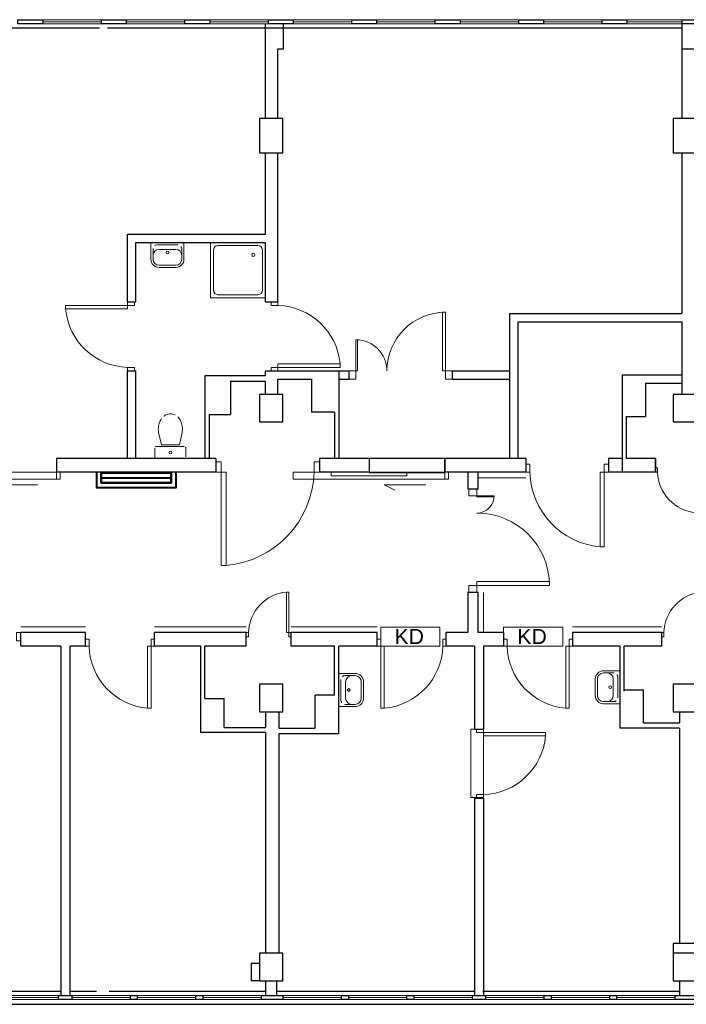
# Model space of a CAD drawing. Header units: millimetres. Extents: x 6612729504 to 6612744462, y 5733542327 to 5733549367.
# Tile 58 of 109: x 6612736818 to 6612737785, y 5733546291 to 5733547718. Entities that reach past the tile are written whole.
import ezdxf

# ---------------------------------------------------------------- set-up
doc = ezdxf.new("R2010")
doc.units = ezdxf.units.MM
doc.header["$MEASUREMENT"] = 0
for name, color, linetype in [('!!!!_CIENKIE czerwone LINIE', 7, 'Continuous'), ('!!!!_SCIANY GRUBE', 7, 'Continuous'), ('___OPISY', 7, 'Continuous'), ('A-ARM', 7, 'Continuous'), ('dwa_barierki', 7, 'Continuous'), ('dwa_DRZWI', 7, 'Continuous'), ('dwa_funkcja_komunikacja', 7, 'Continuous'), ('dwa_funkcja_personel', 7, 'Continuous'), ('INST_CO', 7, 'Continuous'), ('STOLARKAOKIENNA', 7, 'Continuous'), ('WIDOK', 7, 'Continuous'), ('WYPOSAZ', 7, 'Continuous')]:
    doc.layers.add(name, color=color, linetype=linetype)
doc.styles.add('GENERATED_STYLE_1', font='arial.ttf')

msp = doc.modelspace()

# ---------------------------------------------------------------- linework, layer by layer
at = {"layer": '!!!!_CIENKIE czerwone LINIE', "color": 252, "lineweight": 20}
for points in [[(6612737427.147635, 5733546837.469925), (6612737341.516487, 5733546837.469925), (6612737341.516487, 5733546809.886231), (6612737427.147635, 5733546809.886231)], [(6612737605.287488, 5733546837.470094), (6612737519.656341, 5733546837.470094), (6612737519.656341, 5733546809.886402), (6612737605.287488, 5733546809.886402)]]:
    msp.add_lwpolyline(points, close=True, dxfattribs=at)
for points in [[(6612737341.516487, 5733546809.844516), (6612737427.147635, 5733546809.844516)], [(6612737519.656341, 5733546809.844685), (6612737605.287488, 5733546809.844685)]]:
    msp.add_lwpolyline(points, dxfattribs=at)
at = {"layer": '!!!!_SCIANY GRUBE', "color": 252, "lineweight": 30}
for p, q in [((6612737174.516486, 5733547574.844686), (6612737174.516486, 5733547711.844687)), ((6612737174.516486, 5733547574.844686), (6612737174.516486, 5733547711.844687)), ((6612737200.516487, 5733547675.844687), (6612737200.516487, 5733547711.844687)), ((6612737200.516487, 5733547675.844687), (6612737200.516487, 5733547711.844687)), ((6612737778.516487, 5733547675.844687), (6612737778.516487, 5733547711.844687)), ((6612737778.516487, 5733547675.844687), (6612737778.516487, 5733547711.844687)), ((6612737192.516487, 5733547574.844686), (6612737192.516487, 5733547675.844687)), ((6612737192.516487, 5733547675.844687), (6612737200.516487, 5733547675.844687)), ((6612737192.516487, 5733547574.844686), (6612737192.516487, 5733547675.844687)), ((6612737192.516487, 5733547675.844687), (6612737200.516487, 5733547675.844687)), ((6612737778.516487, 5733547675.844687), (6612737800.516487, 5733547675.844687)), ((6612737778.516487, 5733547675.844687), (6612737800.516487, 5733547675.844687)), ((6612737174.516486, 5733547406.844686), (6612737174.516486, 5733547524.844686)), ((6612737174.516486, 5733547406.844686), (6612737174.516486, 5733547524.844686)), ((6612737192.516487, 5733547308.844686), (6612737192.516487, 5733547524.844686)), ((6612737192.516487, 5733547308.844686), (6612737192.516487, 5733547524.844686)), ((6612737174.516486, 5733547308.844686), (6612737174.516486, 5733547394.844687)), ((6612737174.516486, 5733547308.844686), (6612737174.516486, 5733547394.844687)), ((6612737174.516486, 5733547201.844686), (6612737086.516487, 5733547201.844686)), ((6612737086.516487, 5733547201.844686), (6612737086.516487, 5733547081.844686)), ((6612737174.516486, 5733547201.844686), (6612737086.516487, 5733547201.844686)), ((6612737086.516487, 5733547201.844686), (6612737086.516487, 5733547081.844686)), ((6612737174.516486, 5733547201.844686), (6612737174.516486, 5733547208.844686)), ((6612737174.516486, 5733547201.844686), (6612737174.516486, 5733547208.844686)), ((6612737192.516487, 5733547174.844686), (6612737192.516487, 5733547196.844686)), ((6612737192.516487, 5733547196.844686), (6612737241.277408, 5733547196.844686)), ((6612737192.516487, 5733547174.844686), (6612737192.516487, 5733547196.844686)), ((6612737192.516487, 5733547196.844686), (6612737241.277408, 5733547196.844686)), ((6612737241.277408, 5733547196.844686), (6612737241.277408, 5733547148.844686)), ((6612737241.277408, 5733547196.844686), (6612737241.277408, 5733547148.844686)), ((6612737280.516486, 5733547208.844686), (6612737280.516486, 5733547081.844686)), ((6612737280.516486, 5733547208.844686), (6612737280.516486, 5733547081.844686)), ((6612737691.516487, 5733547202.844686), (6612737691.516487, 5733547061.844686)), ((6612737777.565066, 5733547202.844686), (6612737691.516487, 5733547202.844686)), ((6612737691.516487, 5733547202.844686), (6612737691.516487, 5733547061.844686)), ((6612737123.516486, 5733547193.844687), (6612737123.516486, 5733547145.844686)), ((6612737123.516486, 5733547193.844687), (6612737174.516486, 5733547193.844687)), ((6612737123.516486, 5733547193.844687), (6612737123.516486, 5733547145.844686)), ((6612737123.516486, 5733547193.844687), (6612737174.516486, 5733547193.844687)), ((6612737174.516486, 5733547174.844686), (6612737174.516486, 5733547193.844687)), ((6612737174.516486, 5733547174.844686), (6612737174.516486, 5733547193.844687)), ((6612737725.516487, 5733547190.844686), (6612737725.516487, 5733547142.844687)), ((6612737725.516487, 5733547190.844686), (6612737777.565066, 5733547190.844686)), ((6612737725.516487, 5733547190.844686), (6612737725.516487, 5733547142.844687)), ((6612737725.516487, 5733547190.844686), (6612737777.565066, 5733547190.844686)), ((6612737092.516487, 5733547145.844686), (6612737092.516487, 5733547081.844686)), ((6612737092.516487, 5733547145.844686), (6612737123.516486, 5733547145.844686)), ((6612737092.516487, 5733547145.844686), (6612737092.516487, 5733547081.844686)), ((6612737092.516487, 5733547145.844686), (6612737092.516487, 5733547081.844686)), ((6612737092.516487, 5733547145.844686), (6612737123.516486, 5733547145.844686)), ((6612737092.516487, 5733547145.844686), (6612737092.516487, 5733547081.844686)), ((6612737274.277408, 5733547148.844686), (6612737241.277408, 5733547148.844686)), ((6612737274.277408, 5733547148.844686), (6612737241.277408, 5733547148.844686)), ((6612737274.277408, 5733547148.844686), (6612737274.277408, 5733547081.844686)), ((6612737274.277408, 5733547148.844686), (6612737274.277408, 5733547081.844686)), ((6612737697.516487, 5733547142.844687), (6612737697.516487, 5733547081.844686)), ((6612737697.516487, 5733547142.844687), (6612737725.516487, 5733547142.844687)), ((6612737697.516487, 5733547142.844687), (6612737697.516487, 5733547081.844686)), ((6612737697.516487, 5733547142.844687), (6612737725.516487, 5733547142.844687)), ((6612737739.656341, 5733547081.844686), (6612737697.516487, 5733547081.844686)), ((6612737739.656341, 5733547081.844686), (6612737697.516487, 5733547081.844686)), ((6612737739.656341, 5733547061.844686), (6612737739.656341, 5733547081.844686)), ((6612737739.656341, 5733547061.844686), (6612737739.656341, 5733547081.844686)), ((6612737739.656341, 5733547061.844686), (6612737691.516487, 5733547061.844686)), ((6612737739.656341, 5733547061.844686), (6612737691.516487, 5733547061.844686)), ((6612736877.516486, 5733546809.844685), (6612736877.516486, 5733546303.844685)), ((6612736877.516486, 5733546809.844685), (6612736877.516486, 5733546303.844685)), ((6612736890.516486, 5733546809.844685), (6612736890.516486, 5733546303.844685)), ((6612736890.516486, 5733546809.844685), (6612736890.516486, 5733546303.844685)), ((6612737080.516487, 5733546684.844685), (6612737080.516487, 5733546809.844685)), ((6612737080.516487, 5733546684.844685), (6612737080.516487, 5733546809.844685)), ((6612737086.516487, 5733546733.844685), (6612737086.516487, 5733546809.844685)), ((6612737086.516487, 5733546733.844685), (6612737086.516487, 5733546809.844685)), ((6612737274.277408, 5733546738.844686), (6612737274.277408, 5733546809.844685)), ((6612737274.277408, 5733546738.844686), (6612737274.277408, 5733546809.844685)), ((6612737280.516486, 5733546682.844685), (6612737280.516486, 5733546809.844685)), ((6612737280.516486, 5733546682.844685), (6612737280.516486, 5733546809.844685)), ((6612737477.516487, 5733546809.844685), (6612737477.516487, 5733546689.844685)), ((6612737477.516487, 5733546809.844685), (6612737477.516487, 5733546689.844685)), ((6612737490.516487, 5733546809.844685), (6612737490.516487, 5733546689.844685)), ((6612737490.516487, 5733546809.844685), (6612737490.516487, 5733546689.844685)), ((6612737688.516487, 5733546690.844685), (6612737688.516487, 5733546809.844685)), ((6612737688.516487, 5733546690.844685), (6612737688.516487, 5733546809.844685)), ((6612737694.516488, 5733546744.844686), (6612737694.516488, 5733546809.844685)), ((6612737694.516488, 5733546744.844686), (6612737694.516488, 5733546809.844685)), ((6612737694.516488, 5733546746.844685), (6612737722.516487, 5733546746.844685)), ((6612737694.516488, 5733546746.844685), (6612737722.516487, 5733546746.844685)), ((6612737722.516487, 5733546698.844686), (6612737722.516487, 5733546746.844685)), ((6612737722.516487, 5733546698.844686), (6612737722.516487, 5733546746.844685)), ((6612737086.516487, 5733546733.844685), (6612737114.516487, 5733546733.844685)), ((6612737086.516487, 5733546733.844685), (6612737114.516487, 5733546733.844685)), ((6612737114.516487, 5733546691.844685), (6612737114.516487, 5733546733.844685)), ((6612737114.516487, 5733546691.844685), (6612737114.516487, 5733546733.844685)), ((6612737246.277408, 5733546690.844685), (6612737246.277408, 5733546738.844686)), ((6612737274.277408, 5733546738.844686), (6612737246.277408, 5733546738.844686)), ((6612737246.277408, 5733546690.844685), (6612737246.277408, 5733546738.844686)), ((6612737274.277408, 5733546738.844686), (6612737246.277408, 5733546738.844686)), ((6612737174.516486, 5733546714.844685), (6612737174.516486, 5733546691.844685)), ((6612737174.516486, 5733546714.844685), (6612737174.516486, 5733546691.844685)), ((6612737193.516487, 5733546714.844685), (6612737193.516487, 5733546690.844685)), ((6612737193.516487, 5733546714.844685), (6612737193.516487, 5733546690.844685)), ((6612737774.516488, 5733546714.844685), (6612737774.516488, 5733546698.844686)), ((6612737774.516488, 5733546714.844685), (6612737774.516488, 5733546698.844686)), ((6612737722.516487, 5733546698.844686), (6612737774.516488, 5733546698.844686)), ((6612737722.516487, 5733546698.844686), (6612737774.516488, 5733546698.844686)), ((6612737174.516486, 5733546684.844685), (6612737080.516487, 5733546684.844685)), ((6612737174.516486, 5733546684.844685), (6612737080.516487, 5733546684.844685)), ((6612737114.516487, 5733546691.844685), (6612737174.516486, 5733546691.844685)), ((6612737114.516487, 5733546691.844685), (6612737174.516486, 5733546691.844685)), ((6612737174.516486, 5733546684.844685), (6612737174.516486, 5733546364.844685)), ((6612737174.516486, 5733546684.844685), (6612737174.516486, 5733546364.844685)), ((6612737193.516487, 5733546690.844685), (6612737246.277408, 5733546690.844685)), ((6612737193.516487, 5733546690.844685), (6612737246.277408, 5733546690.844685)), ((6612737774.516488, 5733546690.844685), (6612737688.516487, 5733546690.844685)), ((6612737774.516488, 5733546690.844685), (6612737688.516487, 5733546690.844685)), ((6612737774.516488, 5733546690.844685), (6612737774.516488, 5733546378.844685)), ((6612737774.516488, 5733546690.844685), (6612737774.516488, 5733546378.844685)), ((6612737193.516487, 5733546682.844685), (6612737193.516487, 5733546364.844685)), ((6612737280.516486, 5733546682.844685), (6612737193.516487, 5733546682.844685)), ((6612737193.516487, 5733546682.844685), (6612737193.516487, 5733546364.844685)), ((6612737280.516486, 5733546682.844685), (6612737193.516487, 5733546682.844685)), ((6612737477.516487, 5733546589.844685), (6612737477.516487, 5733546303.844685)), ((6612737477.516487, 5733546589.844685), (6612737477.516487, 5733546303.844685)), ((6612737490.516487, 5733546589.844685), (6612737490.516487, 5733546303.844685)), ((6612737490.516487, 5733546589.844685), (6612737490.516487, 5733546303.844685)), ((6612737153.516487, 5733546349.844685), (6612737153.516487, 5733546324.844684)), ((6612737165.516487, 5733546349.844685), (6612737153.516487, 5733546349.844685)), ((6612737153.516487, 5733546349.844685), (6612737153.516487, 5733546324.844684)), ((6612737165.516487, 5733546349.844685), (6612737153.516487, 5733546349.844685)), ((6612737165.516487, 5733546324.844684), (6612737153.516487, 5733546324.844684)), ((6612737165.516487, 5733546324.844684), (6612737153.516487, 5733546324.844684)), ((6612737174.516486, 5733546324.844684), (6612737174.516486, 5733546303.844685)), ((6612737174.516486, 5733546324.844684), (6612737174.516486, 5733546303.844685)), ((6612737190.516486, 5733546324.844684), (6612737190.516486, 5733546303.844685)), ((6612737190.516486, 5733546324.844684), (6612737190.516486, 5733546303.844685)), ((6612737774.516488, 5733546324.844684), (6612737774.516488, 5733546303.844685)), ((6612737774.516488, 5733546324.844684), (6612737774.516488, 5733546303.844685)), ((6612731730.516479, 5733546290.844684), (6612738132.516488, 5733546290.844684)), ((6612731742.131554, 5733546290.844684), (6612738132.516488, 5733546290.844684))]:
    msp.add_line(p, q, dxfattribs=at)
for points in [[(6612736851.516486, 5733547711.844687), (6612736815.516486, 5733547711.844687), (6612736815.516486, 5733547717.844687), (6612736851.516486, 5733547717.844687)], [(6612736851.516486, 5733547711.844687), (6612736815.516486, 5733547711.844687), (6612736815.516486, 5733547717.844687), (6612736851.516486, 5733547717.844687)], [(6612736972.516486, 5733547711.844687), (6612736936.516486, 5733547711.844687), (6612736936.516486, 5733547717.844687), (6612736972.516486, 5733547717.844687)], [(6612736972.516486, 5733547711.844687), (6612736936.516486, 5733547711.844687), (6612736936.516486, 5733547717.844687), (6612736972.516486, 5733547717.844687)], [(6612737093.516486, 5733547711.844687), (6612737057.516487, 5733547711.844687), (6612737057.516487, 5733547717.844687), (6612737093.516486, 5733547717.844687)], [(6612737093.516486, 5733547711.844687), (6612737057.516487, 5733547711.844687), (6612737057.516487, 5733547717.844687), (6612737093.516486, 5733547717.844687)], [(6612737214.516486, 5733547711.844687), (6612737178.516486, 5733547711.844687), (6612737178.516486, 5733547717.844687), (6612737214.516486, 5733547717.844687)], [(6612737214.516486, 5733547711.844687), (6612737178.516486, 5733547711.844687), (6612737178.516486, 5733547717.844687), (6612737214.516486, 5733547717.844687)], [(6612737335.516487, 5733547711.844687), (6612737299.516487, 5733547711.844687), (6612737299.516487, 5733547717.844687), (6612737335.516487, 5733547717.844687)], [(6612737335.516487, 5733547711.844687), (6612737299.516487, 5733547711.844687), (6612737299.516487, 5733547717.844687), (6612737335.516487, 5733547717.844687)], [(6612737456.516486, 5733547711.844687), (6612737420.516487, 5733547711.844687), (6612737420.516487, 5733547717.844687), (6612737456.516486, 5733547717.844687)], [(6612737456.516486, 5733547711.844687), (6612737420.516487, 5733547711.844687), (6612737420.516487, 5733547717.844687), (6612737456.516486, 5733547717.844687)], [(6612737577.516487, 5733547711.844687), (6612737541.516487, 5733547711.844687), (6612737541.516487, 5733547717.844687), (6612737577.516487, 5733547717.844687)], [(6612737577.516487, 5733547711.844687), (6612737541.516487, 5733547711.844687), (6612737541.516487, 5733547717.844687), (6612737577.516487, 5733547717.844687)], [(6612737698.516487, 5733547711.844687), (6612737662.516487, 5733547711.844687), (6612737662.516487, 5733547717.844687), (6612737698.516487, 5733547717.844687)], [(6612737698.516487, 5733547711.844687), (6612737662.516487, 5733547711.844687), (6612737662.516487, 5733547717.844687), (6612737698.516487, 5733547717.844687)], [(6612737819.516488, 5733547711.844687), (6612737778.516487, 5733547711.844687), (6612737778.516487, 5733547717.844687), (6612737819.516488, 5733547717.844687)], [(6612737819.516488, 5733547711.844687), (6612737778.516487, 5733547711.844687), (6612737778.516487, 5733547717.844687), (6612737819.516488, 5733547717.844687)], [(6612737165.516487, 5733547524.844686), (6612737199.516487, 5733547524.844686), (6612737199.516487, 5733547574.844686), (6612737165.516487, 5733547574.844686)], [(6612737165.516487, 5733547524.844686), (6612737199.516487, 5733547524.844686), (6612737199.516487, 5733547574.844686), (6612737165.516487, 5733547574.844686)], [(6612737765.516487, 5733547524.844686), (6612737799.516487, 5733547524.844686), (6612737799.516487, 5733547574.844686), (6612737765.516487, 5733547574.844686)], [(6612737765.516487, 5733547524.844686), (6612737799.516487, 5733547524.844686), (6612737799.516487, 5733547574.844686), (6612737765.516487, 5733547574.844686)], [(6612737165.516487, 5733547134.844686), (6612737199.516487, 5733547134.844686), (6612737199.516487, 5733547174.844686), (6612737165.516487, 5733547174.844686)], [(6612737165.516487, 5733547134.844686), (6612737199.516487, 5733547134.844686), (6612737199.516487, 5733547174.844686), (6612737165.516487, 5733547174.844686)], [(6612737765.516487, 5733547134.844686), (6612737799.516487, 5733547134.844686), (6612737799.516487, 5733547174.844686), (6612737765.516487, 5733547174.844686)], [(6612737765.516487, 5733547134.844686), (6612737799.516487, 5733547134.844686), (6612737799.516487, 5733547174.844686), (6612737765.516487, 5733547174.844686)], [(6612737165.516487, 5733546714.844685), (6612737199.516487, 5733546714.844685), (6612737199.516487, 5733546754.844686), (6612737165.516487, 5733546754.844686)], [(6612737165.516487, 5733546714.844685), (6612737199.516487, 5733546714.844685), (6612737199.516487, 5733546754.844686), (6612737165.516487, 5733546754.844686)], [(6612737765.516487, 5733546714.844685), (6612737799.516487, 5733546714.844685), (6612737799.516487, 5733546754.844686), (6612737765.516487, 5733546754.844686)], [(6612737765.516487, 5733546714.844685), (6612737799.516487, 5733546714.844685), (6612737799.516487, 5733546754.844686), (6612737765.516487, 5733546754.844686)], [(6612737765.516487, 5733546324.844684), (6612737799.516487, 5733546324.844684), (6612737799.516487, 5733546378.844685), (6612737765.516487, 5733546378.844685)], [(6612737765.516487, 5733546324.844684), (6612737799.516487, 5733546324.844684), (6612737799.516487, 5733546378.844685), (6612737765.516487, 5733546378.844685)], [(6612737165.516487, 5733546324.844684), (6612737199.516487, 5733546324.844684), (6612737199.516487, 5733546364.844685), (6612737165.516487, 5733546364.844685)], [(6612737165.516487, 5733546324.844684), (6612737199.516487, 5733546324.844684), (6612737199.516487, 5733546364.844685), (6612737165.516487, 5733546364.844685)], [(6612737765.516487, 5733546324.844684), (6612737799.516487, 5733546324.844684), (6612737799.516487, 5733546364.844685), (6612737765.516487, 5733546364.844685)], [(6612737765.516487, 5733546324.844684), (6612737799.516487, 5733546324.844684), (6612737799.516487, 5733546364.844685), (6612737765.516487, 5733546364.844685)], [(6612736874.516486, 5733546303.844685), (6612736893.516486, 5733546303.844685), (6612736893.516486, 5733546297.844685), (6612736874.516486, 5733546297.844685)], [(6612736874.516486, 5733546303.844685), (6612736893.516486, 5733546303.844685), (6612736893.516486, 5733546297.844685), (6612736874.516486, 5733546297.844685)], [(6612736978.516487, 5733546303.844685), (6612736988.516486, 5733546303.844685), (6612736988.516486, 5733546297.844685), (6612736978.516487, 5733546297.844685)], [(6612736978.516487, 5733546303.844685), (6612736988.516486, 5733546303.844685), (6612736988.516486, 5733546297.844685), (6612736978.516487, 5733546297.844685)], [(6612737073.516486, 5733546303.844685), (6612737083.516486, 5733546303.844685), (6612737083.516486, 5733546297.844685), (6612737073.516486, 5733546297.844685)], [(6612737073.516486, 5733546303.844685), (6612737083.516486, 5733546303.844685), (6612737083.516486, 5733546297.844685), (6612737073.516486, 5733546297.844685)], [(6612737168.516486, 5733546303.844685), (6612737199.516487, 5733546303.844685), (6612737199.516487, 5733546297.844685), (6612737168.516486, 5733546297.844685)], [(6612737168.516486, 5733546303.844685), (6612737199.516487, 5733546303.844685), (6612737199.516487, 5733546297.844685), (6612737168.516486, 5733546297.844685)], [(6612737284.516487, 5733546303.844685), (6612737294.516487, 5733546303.844685), (6612737294.516487, 5733546297.844685), (6612737284.516487, 5733546297.844685)], [(6612737284.516487, 5733546303.844685), (6612737294.516487, 5733546303.844685), (6612737294.516487, 5733546297.844685), (6612737284.516487, 5733546297.844685)], [(6612737379.516487, 5733546303.844685), (6612737389.516486, 5733546303.844685), (6612737389.516486, 5733546297.844685), (6612737379.516487, 5733546297.844685)], [(6612737379.516487, 5733546303.844685), (6612737389.516486, 5733546303.844685), (6612737389.516486, 5733546297.844685), (6612737379.516487, 5733546297.844685)], [(6612737474.516487, 5733546303.844685), (6612737493.516487, 5733546303.844685), (6612737493.516487, 5733546297.844685), (6612737474.516487, 5733546297.844685)], [(6612737474.516487, 5733546303.844685), (6612737493.516487, 5733546303.844685), (6612737493.516487, 5733546297.844685), (6612737474.516487, 5733546297.844685)], [(6612737578.516487, 5733546303.844685), (6612737588.516487, 5733546303.844685), (6612737588.516487, 5733546297.844685), (6612737578.516487, 5733546297.844685)], [(6612737578.516487, 5733546303.844685), (6612737588.516487, 5733546303.844685), (6612737588.516487, 5733546297.844685), (6612737578.516487, 5733546297.844685)], [(6612737673.516487, 5733546303.844685), (6612737683.516488, 5733546303.844685), (6612737683.516488, 5733546297.844685), (6612737673.516487, 5733546297.844685)], [(6612737673.516487, 5733546303.844685), (6612737683.516488, 5733546303.844685), (6612737683.516488, 5733546297.844685), (6612737673.516487, 5733546297.844685)], [(6612737768.516488, 5733546303.844685), (6612737804.516487, 5733546303.844685), (6612737804.516487, 5733546297.844685), (6612737768.516488, 5733546297.844685)], [(6612737768.516488, 5733546303.844685), (6612737804.516487, 5733546303.844685), (6612737804.516487, 5733546297.844685), (6612737768.516488, 5733546297.844685)]]:
    msp.add_lwpolyline(points, close=True, dxfattribs=at)
for points in [[(6612737778.516487, 5733547574.844686), (6612737778.516487, 5733547675.844687)], [(6612737778.516487, 5733547291.844687), (6612737778.516487, 5733547524.844686)], [(6612736974.516486, 5733547308.844686), (6612736974.516486, 5733547406.844686), (6612737174.516486, 5733547406.844686)], [(6612736986.516486, 5733547308.844686), (6612736986.516486, 5733547394.844686), (6612737174.516486, 5733547394.844686)], [(6612736974.516486, 5733547308.844686), (6612736986.516486, 5733547308.844686)], [(6612737174.516486, 5733547308.844686), (6612737192.516487, 5733547308.844686)], [(6612737528.516487, 5733547081.844686), (6612737528.516487, 5733547291.844686), (6612737777.565066, 5733547291.844686)], [(6612737540.516487, 5733547081.844686), (6612737540.516487, 5733547279.844686), (6612737778.516487, 5733547279.844686)], [(6612737778.516487, 5733547174.844686), (6612737778.516487, 5733547279.844686)], [(6612736974.516486, 5733547081.844686), (6612736974.516486, 5733547208.844686)], [(6612736974.516486, 5733547208.844686), (6612736986.516486, 5733547208.844686)], [(6612736986.516486, 5733547081.844686), (6612736986.516486, 5733547208.844686)], [(6612737174.516486, 5733547208.844686), (6612737192.516487, 5733547208.844686)], [(6612737192.516487, 5733547208.844686), (6612737280.516486, 5733547208.844686)], [(6612737280.516486, 5733547208.844686), (6612737295.516487, 5733547208.844686)], [(6612737280.516486, 5733547196.844686), (6612737295.516487, 5733547196.844686)], [(6612737295.516487, 5733547196.844686), (6612737295.516487, 5733547208.844686)], [(6612737445.516486, 5733547208.844686), (6612737528.516487, 5733547208.844686)], [(6612737445.516486, 5733547196.844686), (6612737445.516486, 5733547208.844686)], [(6612737445.516486, 5733547196.844686), (6612737528.516487, 5733547196.844686)], [(6612737102.516487, 5733547081.844686), (6612736871.516485, 5733547081.844686)], [(6612736871.516485, 5733547081.844686), (6612736871.516485, 5733547061.844686)], [(6612737102.516487, 5733547081.844686), (6612737102.516487, 5733547061.844686)], [(6612737324.516487, 5733547081.844686), (6612737252.516486, 5733547081.844686)], [(6612737252.516486, 5733547081.844686), (6612737252.516486, 5733547061.844686)], [(6612737324.516487, 5733547081.844686), (6612737324.516487, 5733547061.844686)], [(6612737551.656341, 5733547081.844686), (6612737434.516486, 5733547081.844686)], [(6612737434.516486, 5733547081.844686), (6612737434.516486, 5733547061.844686)], [(6612737551.656341, 5733547081.844686), (6612737551.656341, 5733547061.844686)], [(6612737691.516487, 5733547081.844686), (6612737671.656341, 5733547081.844686)], [(6612737671.656341, 5733547081.844686), (6612737671.656341, 5733547061.844686)], [(6612737739.656341, 5733547081.844686), (6612737739.656341, 5733547061.844686)], [(6612737102.516487, 5733547061.844686), (6612736871.516485, 5733547061.844686)], [(6612737324.516487, 5733547061.844686), (6612737252.516486, 5733547061.844686)], [(6612737551.656341, 5733547061.844686), (6612737434.516486, 5733547061.844686)], [(6612737467.516487, 5733547061.844686), (6612737467.516487, 5733547037.844686), (6612737482.516487, 5733547037.844686), (6612737482.516487, 5733547061.844686)], [(6612737691.516487, 5733547061.844686), (6612737671.656341, 5733547061.844686)], [(6612737482.516487, 5733546829.844686), (6612737482.516487, 5733546887.844685), (6612737467.516487, 5733546887.844685), (6612737467.516487, 5733546829.844686)], [(6612736913.516486, 5733546829.844686), (6612736819.516486, 5733546829.844686)], [(6612736819.516486, 5733546809.844685), (6612736819.516486, 5733546829.844686)], [(6612736913.516486, 5733546809.844685), (6612736913.516486, 5733546829.844686)], [(6612737146.516486, 5733546829.844686), (6612737013.516486, 5733546829.844686)], [(6612737013.516486, 5733546809.844685), (6612737013.516486, 5733546829.844686)], [(6612737146.516486, 5733546809.844685), (6612737146.516486, 5733546829.844686)], [(6612737336.516487, 5733546829.844686), (6612737211.516487, 5733546829.844686)], [(6612737211.516487, 5733546809.844685), (6612737211.516487, 5733546829.844686)], [(6612737336.516487, 5733546809.844685), (6612737336.516487, 5733546829.844686)], [(6612737436.516487, 5733546809.844685), (6612737436.516487, 5733546829.844686)], [(6612737467.516487, 5733546829.844686), (6612737436.516487, 5733546829.844686)], [(6612737519.656341, 5733546829.844686), (6612737482.516487, 5733546829.844686)], [(6612737519.656341, 5733546829.844686), (6612737519.656341, 5733546809.844685)], [(6612737748.656341, 5733546829.844686), (6612737619.656341, 5733546829.844686)], [(6612737619.656341, 5733546829.844686), (6612737619.656341, 5733546809.844685)], [(6612737748.656341, 5733546829.844686), (6612737748.656341, 5733546809.844685)], [(6612736877.516486, 5733546809.844685), (6612736819.516486, 5733546809.844685)], [(6612736913.516486, 5733546809.844685), (6612736890.516485, 5733546809.844685)], [(6612737080.516487, 5733546809.844685), (6612737013.516486, 5733546809.844685)], [(6612737146.516486, 5733546809.844685), (6612737086.516486, 5733546809.844685)], [(6612737274.277408, 5733546809.844685), (6612737211.516487, 5733546809.844685)], [(6612737336.516487, 5733546809.844685), (6612737280.516486, 5733546809.844685)], [(6612737477.516487, 5733546809.844685), (6612737436.516487, 5733546809.844685)], [(6612737519.656341, 5733546809.844685), (6612737490.516487, 5733546809.844685)], [(6612737688.516487, 5733546809.844685), (6612737619.656341, 5733546809.844685)], [(6612737748.656341, 5733546809.844685), (6612737694.516487, 5733546809.844685)], [(6612737477.516487, 5733546689.844685), (6612737490.516487, 5733546689.844685)], [(6612737477.516487, 5733546589.844685), (6612737490.516487, 5733546589.844685)]]:
    msp.add_lwpolyline(points, dxfattribs=at)
msp.add_point((6612737192.516487, 5733547208.844686), dxfattribs=at)
msp.add_point((6612737192.516487, 5733547208.844686), dxfattribs=at)
at = {"layer": 'A-ARM', "color": 252, "lineweight": 18}
for p, q in [((6612737094.516486, 5733547314.844686), (6612737094.516486, 5733547394.844686)), ((6612737094.516486, 5733547394.844686), (6612737174.516486, 5733547394.844686)), ((6612737098.960931, 5733547325.955797), (6612737098.960931, 5733547383.733574)), ((6612737105.627598, 5733547390.400241), (6612737163.405375, 5733547390.400241)), ((6612737170.072042, 5733547383.733574), (6612737170.072042, 5733547325.955797)), ((6612737174.516486, 5733547394.844686), (6612737174.516486, 5733547314.844686)), ((6612737174.516486, 5733547314.844686), (6612737094.516486, 5733547314.844686)), ((6612737163.405375, 5733547319.28913), (6612737105.627598, 5733547319.28913)), ((6612737019.809324, 5733547117.561131), (6612737023.44302, 5733547101.827718)), ((6612737053.223647, 5733547117.561131), (6612737049.589952, 5733547101.827718)), ((6612737016.516486, 5733547099.344686), (6612737056.516486, 5733547099.344686)), ((6612737049.589952, 5733547101.827718), (6612737023.44302, 5733547101.827718)), ((6612737014.016486, 5733547084.344686), (6612737014.016486, 5733547096.844686)), ((6612737059.016486, 5733547096.844686), (6612737059.016486, 5733547084.344686)), ((6612737056.516486, 5733547081.844686), (6612737016.516486, 5733547081.844686))]:
    msp.add_line(p, q, dxfattribs=at)
for centre, radius in [((6612737156.738709, 5733547377.066909), 2.222222), ((6612737036.516486, 5733547090.594686), 1.959449)]:
    msp.add_circle(centre, radius, dxfattribs=at)
for centre, radius, start, end in [((6612737105.627598, 5733547383.733574), 6.666667, 90, 180), ((6612737163.405375, 5733547383.733574), 6.666667, 0, 90), ((6612737105.627598, 5733547325.955797), 6.666667, 180, 270), ((6612737163.405375, 5733547325.955797), 6.666667, 270, 0), ((6612737038.865438, 5733547128.727777), 18.748712, 120.109375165, 144.462385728), ((6612737036.516487, 5733547132.778401), 14.066284, 90, 120.109375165), ((6612737036.516485, 5733547132.778401), 14.066284, 59.890624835, 90), ((6612737034.167534, 5733547128.727777), 18.748712, 35.537614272, 59.890624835), ((6612737048.433074, 5733547124.344685), 29.416588, 163.518321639, 180), ((6612737042.575468, 5733547126.077756), 23.30798, 144.462385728, 163.518321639), ((6612737030.457506, 5733547126.077757), 23.307979, 16.481678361, 35.537614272), ((6612737024.599898, 5733547124.344687), 29.416588, 0, 16.481678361), ((6612737048.433075, 5733547124.344686), 29.416589, 180, 193.332380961), ((6612737024.599898, 5733547124.344686), 29.416588, 346.667619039, 0), ((6612737016.516486, 5733547096.844686), 2.5, 90, 180), ((6612737056.516486, 5733547096.844686), 2.499999, 0, 90), ((6612737016.516487, 5733547084.344687), 2.500001, 180, 270), ((6612737056.516486, 5733547084.344686), 2.5, 270, 0)]:
    msp.add_arc(centre, radius, start, end, dxfattribs=at)
at = {"layer": 'dwa_barierki', "color": 252, "lineweight": 18}
for points in [[(6612737482.516487, 5733547053.844686), (6612737551.656341, 5733547053.8449)], [(6612737490.516487, 5733546829.844686), (6612737490.516487, 5733546887.844685)], [(6612736913.516486, 5733546837.844884), (6612736819.516486, 5733546837.845053)], [(6612737146.516486, 5733546837.844884), (6612737013.516486, 5733546837.844884)], [(6612737336.516487, 5733546837.844685), (6612737211.516487, 5733546837.844801)], [(6612737748.656341, 5733546837.844685), (6612737619.656341, 5733546837.844685)]]:
    msp.add_lwpolyline(points, dxfattribs=at)
at = {"layer": 'dwa_DRZWI', "color": 252, "lineweight": 20}
for p, q in [((6612737430.795227, 5733547208.844669), (6612737430.794923, 5733547293.827368)), ((6612737435.516183, 5733547293.827368), (6612737435.516487, 5733547208.844686)), ((6612737305.439483, 5733547253.900574), (6612737305.439322, 5733547208.844686)), ((6612737307.942427, 5733547208.844677), (6612737307.942588, 5733547253.900574)), ((6612737305.439322, 5733547208.844686), (6612737307.942427, 5733547208.844677)), ((6612737435.516487, 5733547208.844686), (6612737430.795227, 5733547208.844669)), ((6612737481.016487, 5733547027.844686), (6612737481.016482, 5733547026.456985)), ((6612737481.016482, 5733547026.456985), (6612737505.99509, 5733547026.456896)), ((6612737505.99509, 5733547027.844596), (6612737481.016487, 5733547027.844686)), ((6612737481.016466, 5733546903.678019), (6612737586.016487, 5733546903.678394)), ((6612737481.016487, 5733546897.844686), (6612737481.016466, 5733546903.678019)), ((6612737586.016487, 5733546897.845061), (6612737481.016487, 5733546897.844686))]:
    msp.add_line(p, q, dxfattribs=at)
for points in [[(6612736884.472898, 5733547303.844507), (6612736974.516495, 5733547303.844668), (6612736974.516504, 5733547298.844668), (6612736884.472907, 5733547298.844507)], [(6612736974.516486, 5733547308.844667), (6612736984.516487, 5733547308.844686), (6612736984.516495, 5733547303.844686), (6612736974.516495, 5733547303.844668)], [(6612737192.516316, 5733547303.844686), (6612737182.516316, 5733547303.844668), (6612737182.516308, 5733547308.844667), (6612737192.516308, 5733547308.844686)], [(6612736974.516657, 5733547213.844668), (6612736984.516656, 5733547213.844686), (6612736984.516665, 5733547208.844686), (6612736974.516665, 5733547208.844668)], [(6612737192.516487, 5733547208.844686), (6612737182.516487, 5733547208.844668), (6612737182.516478, 5733547213.844668), (6612737192.516478, 5733547213.844686)], [(6612737282.560076, 5733547213.844847), (6612737192.516478, 5733547213.844686), (6612737192.516469, 5733547218.844686), (6612737282.560066, 5733547218.844847)], [(6612737305.516487, 5733547196.844686), (6612737305.516487, 5733547208.844686), (6612737295.516487, 5733547208.844686), (6612737295.516487, 5733547196.844686)], [(6612737445.516486, 5733547196.844686), (6612737445.516486, 5733547208.844686), (6612737435.516487, 5733547208.844686), (6612737435.516487, 5733547196.844686)], [(6612737102.516487, 5733547061.844686), (6612737102.516459, 5733547076.844686), (6612737110.01646, 5733547076.8447), (6612737110.016486, 5733547061.844699)], [(6612737245.016487, 5733547061.844941), (6612737245.01646, 5733547076.84494), (6612737252.51646, 5733547076.844954), (6612737252.516486, 5733547061.844954)], [(6612737557.656341, 5733547061.84489), (6612737557.656362, 5733547073.84489), (6612737551.656362, 5733547073.8449), (6612737551.656341, 5733547061.8449)], [(6612737671.656341, 5733547061.844686), (6612737671.656363, 5733547073.844686), (6612737665.656362, 5733547073.844696), (6612737665.656341, 5733547061.844696)], [(6612737742.906341, 5733547061.84456), (6612737742.906352, 5733547068.344561), (6612737739.656352, 5733547068.344565), (6612737739.656341, 5733547061.844565)], [(6612736876.516486, 5733547061.844686), (6612736641.516486, 5733547061.844686), (6612736641.516486, 5733547051.844687), (6612736876.516486, 5733547051.844687)], [(6612736876.516486, 5733547051.844687), (6612736871.516485, 5733547051.844687), (6612736871.516485, 5733547061.844686), (6612736876.516486, 5733547061.844686)], [(6612737110.016728, 5733546926.779304), (6612737110.016486, 5733547061.844699), (6612737117.516486, 5733547061.844713), (6612737117.516728, 5733546926.779316)], [(6612737439.516486, 5733547061.844686), (6612737214.516486, 5733547061.844686), (6612737214.516486, 5733547051.844687), (6612737439.516486, 5733547051.844687)], [(6612737379.516487, 5733547056.844686), (6612737269.516486, 5733547056.844686), (6612737269.516486, 5733547061.844686), (6612737379.516487, 5733547061.844686)], [(6612737439.516486, 5733547051.844687), (6612737434.516486, 5733547051.844687), (6612737434.516486, 5733547061.844686), (6612737439.516486, 5733547061.844686)], [(6612737665.656147, 5733546953.792379), (6612737665.656341, 5733547061.844696), (6612737659.656341, 5733547061.844707), (6612737659.656147, 5733546953.79239)], [(6612737469.016487, 5733547027.844686), (6612737481.016487, 5733547027.844686), (6612737481.016487, 5733547037.844686), (6612737469.016487, 5733547037.844686)], [(6612737469.016487, 5733546887.844685), (6612737481.016487, 5733546887.844685), (6612737481.016487, 5733546897.844686), (6612737469.016487, 5733546897.844686)], [(6612737208.266382, 5733546888.373135), (6612737208.266487, 5733546829.844795), (6612737205.016487, 5733546829.84479), (6612737205.016381, 5733546888.373129)], [(6612736813.516486, 5733546829.844481), (6612736813.516465, 5733546817.844481), (6612736819.516465, 5733546817.84447), (6612736819.516486, 5733546829.84447)], [(6612737149.766486, 5733546829.844691), (6612737149.766498, 5733546823.344691), (6612737146.516499, 5733546823.344686), (6612737146.516486, 5733546829.844686)], [(6612737211.516487, 5733546829.844801), (6612737211.516499, 5733546823.344802), (6612737208.266499, 5733546823.344795), (6612737208.266487, 5733546829.844795)], [(6612737751.906341, 5733546829.844691), (6612737751.906353, 5733546823.344691), (6612737748.656352, 5733546823.344686), (6612737748.656341, 5733546829.844686)], [(6612736918.516486, 5733546809.844862), (6612736918.516503, 5733546819.844862), (6612736913.516504, 5733546819.844872), (6612736913.516486, 5733546809.844872)], [(6612737013.516486, 5733546809.844691), (6612737013.516504, 5733546819.844692), (6612737008.516504, 5733546819.844701), (6612737008.516486, 5733546809.844701)], [(6612737336.516487, 5733546809.844506), (6612737336.516468, 5733546819.844506), (6612737341.516469, 5733546819.844515), (6612737341.516487, 5733546809.844516)], [(6612737431.516487, 5733546809.844677), (6612737431.516469, 5733546819.844677), (6612737436.516469, 5733546819.844685), (6612737436.516487, 5733546809.844685)], [(6612737524.656341, 5733546809.844862), (6612737524.656359, 5733546819.844862), (6612737519.656359, 5733546819.844872), (6612737519.656341, 5733546809.844872)], [(6612737619.656341, 5733546809.844691), (6612737619.656358, 5733546819.844692), (6612737614.656358, 5733546819.844701), (6612737614.656341, 5733546809.844701)], [(6612737008.516325, 5733546719.801104), (6612737008.516486, 5733546809.844701), (6612737003.516486, 5733546809.84471), (6612737003.516325, 5733546719.801112)], [(6612737341.516648, 5733546719.800918), (6612737341.516487, 5733546809.844516), (6612737346.516487, 5733546809.844524), (6612737346.516648, 5733546719.800927)], [(6612737614.656179, 5733546719.801104), (6612737614.656341, 5733546809.844701), (6612737609.656341, 5733546809.84471), (6612737609.656179, 5733546719.801112)], [(6612737490.516666, 5733546689.844685), (6612737480.516665, 5733546689.844703), (6612737480.516657, 5733546684.844703), (6612737490.516657, 5733546684.844685)], [(6612737580.560254, 5733546684.844523), (6612737490.516657, 5733546684.844685), (6612737490.516647, 5733546679.844685), (6612737580.560246, 5733546679.844523)], [(6612737490.516496, 5733546594.844685), (6612737480.516496, 5733546594.844703), (6612737480.516487, 5733546589.844703), (6612737490.516487, 5733546589.844685)]]:
    msp.add_lwpolyline(points, close=True, dxfattribs=at)
for points in [[(6612737430.794923, 5733547293.827368), (6612737435.516183, 5733547293.827368)], [(6612737307.942588, 5733547253.900574), (6612737305.439483, 5733547253.900574)], [(6612736799.059191, 5733547036.16297), (6612736783.667658, 5733547043.940591), (6612736843.711249, 5733547043.940591)], [(6612737362.059192, 5733547036.16297), (6612737346.667658, 5733547043.940591), (6612737406.71125, 5733547043.940591)], [(6612737505.99509, 5733547026.456896), (6612737505.99509, 5733547027.844596)], [(6612737586.016487, 5733546903.678394), (6612737586.016487, 5733546897.845061)]]:
    msp.add_lwpolyline(points, dxfattribs=at)
for centre, radius, start, end in [((6612736977.609824, 5733547307.3189), 93.525396, 185.237022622, 268.104682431), ((6612737189.423148, 5733547210.370453), 93.525397, 5.237022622, 88.104682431), ((6612737435.516487, 5733547208.844686), 84.982682, 90, 180), ((6612737305.439322, 5733547208.844687), 45.055887, 0, 90), ((6612737104.805139, 5733547066.484694), 140.288095, 275.237022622, 358.104682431), ((6612737669.825418, 5733547065.556692), 112.230476, 181.895317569, 264.762977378), ((6612737803.664592, 5733547063.85512), 60.791508, 181.895317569, 264.762977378), ((6612737481.016487, 5733547027.844686), 24.978603, 270, 0), ((6612737481.016487, 5733546897.844686), 105, 0, 90), ((6612737210.524737, 5733546827.834131), 60.791508, 95.237022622, 178.104682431), ((6612737812.664591, 5733546827.834131), 60.791508, 95.237022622, 178.104682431), ((6612737011.990718, 5733546812.93803), 93.525396, 181.895317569, 264.762977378), ((6612737338.042254, 5733546812.937844), 93.525397, 275.237022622, 358.104682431), ((6612737618.130572, 5733546812.93803), 93.525396, 181.895317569, 264.762977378), ((6612737487.423327, 5733546688.318916), 93.525396, 271.895317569, 354.762977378)]:
    msp.add_arc(centre, radius, start, end, dxfattribs=at)
at = {"layer": 'dwa_funkcja_komunikacja', "color": 252, "lineweight": 30}
msp.add_lwpolyline([(6612737434.581805, 5733547082.001427), (6612737324.77017, 5733547082.001427), (6612737324.77017, 5733547061.529449), (6612737434.581805, 5733547061.529449)], close=True, dxfattribs=at)
at = {"layer": 'dwa_funkcja_personel', "color": 252, "lineweight": 18}
msp.add_lwpolyline([(6612737490.529167, 5733546590.350683), (6612737471.863358, 5733546590.350683), (6612737471.863358, 5733546689.765676), (6612737490.529167, 5733546689.765676)], close=True, dxfattribs=at)
at = {"layer": 'INST_CO', "color": 252, "lineweight": 40}
for points in [[(6612736929.210865, 5733547061.844686), (6612736929.210865, 5733547039.844686), (6612737044.822107, 5733547039.844686), (6612737044.822107, 5733547061.844686)], [(6612736936.210865, 5733547053.953996), (6612736936.210865, 5733547061.063306), (6612737037.822108, 5733547061.063306), (6612737037.822108, 5733547046.844685), (6612736936.210865, 5733547046.844685), (6612736936.210865, 5733547053.953996), (6612737037.822108, 5733547053.953996)], [(6612736936.210865, 5733547061.063306), (6612736936.210865, 5733547046.844685), (6612737037.822108, 5733547046.844685), (6612737037.822108, 5733547061.063306)]]:
    msp.add_lwpolyline(points, dxfattribs=at)
at = {"layer": 'STOLARKAOKIENNA', "color": 252, "lineweight": 18}
for p, q in [((6612736936.516486, 5733547717.844687), (6612736851.516486, 5733547717.844687)), ((6612736936.516486, 5733547717.844687), (6612736851.516486, 5733547717.844687)), ((6612736936.516486, 5733547714.844687), (6612736851.516486, 5733547714.844687)), ((6612736936.516486, 5733547714.844687), (6612736851.516486, 5733547714.844687)), ((6612736936.516486, 5733547711.844687), (6612736851.516486, 5733547711.844687)), ((6612736936.516486, 5733547711.844687), (6612736851.516486, 5733547711.844687)), ((6612737057.516487, 5733547717.844687), (6612736972.516486, 5733547717.844687)), ((6612737057.516487, 5733547717.844687), (6612736972.516486, 5733547717.844687)), ((6612737057.516487, 5733547714.844687), (6612736972.516486, 5733547714.844687)), ((6612737057.516487, 5733547714.844687), (6612736972.516486, 5733547714.844687)), ((6612737057.516487, 5733547711.844687), (6612736972.516486, 5733547711.844687)), ((6612737057.516487, 5733547711.844687), (6612736972.516486, 5733547711.844687)), ((6612737178.516486, 5733547717.844687), (6612737093.516486, 5733547717.844687)), ((6612737178.516486, 5733547717.844687), (6612737093.516486, 5733547717.844687)), ((6612737178.516486, 5733547714.844687), (6612737093.516486, 5733547714.844687)), ((6612737178.516486, 5733547714.844687), (6612737093.516486, 5733547714.844687)), ((6612737178.516486, 5733547711.844687), (6612737093.516486, 5733547711.844687)), ((6612737178.516486, 5733547711.844687), (6612737093.516486, 5733547711.844687)), ((6612737299.516487, 5733547717.844687), (6612737214.516486, 5733547717.844687)), ((6612737299.516487, 5733547717.844687), (6612737214.516486, 5733547717.844687)), ((6612737299.516487, 5733547714.844687), (6612737214.516486, 5733547714.844687)), ((6612737299.516487, 5733547714.844687), (6612737214.516486, 5733547714.844687)), ((6612737299.516487, 5733547711.844687), (6612737214.516486, 5733547711.844687)), ((6612737299.516487, 5733547711.844687), (6612737214.516486, 5733547711.844687)), ((6612737420.516487, 5733547717.844687), (6612737335.516487, 5733547717.844687)), ((6612737420.516487, 5733547717.844687), (6612737335.516487, 5733547717.844687)), ((6612737420.516487, 5733547714.844687), (6612737335.516487, 5733547714.844687)), ((6612737420.516487, 5733547714.844687), (6612737335.516487, 5733547714.844687)), ((6612737420.516487, 5733547711.844687), (6612737335.516487, 5733547711.844687)), ((6612737420.516487, 5733547711.844687), (6612737335.516487, 5733547711.844687)), ((6612737541.516487, 5733547717.844687), (6612737456.516486, 5733547717.844687)), ((6612737541.516487, 5733547717.844687), (6612737456.516486, 5733547717.844687)), ((6612737541.516487, 5733547714.844687), (6612737456.516486, 5733547714.844687)), ((6612737541.516487, 5733547714.844687), (6612737456.516486, 5733547714.844687)), ((6612737541.516487, 5733547711.844687), (6612737456.516486, 5733547711.844687)), ((6612737541.516487, 5733547711.844687), (6612737456.516486, 5733547711.844687)), ((6612737662.516487, 5733547717.844687), (6612737577.516487, 5733547717.844687)), ((6612737662.516487, 5733547717.844687), (6612737577.516487, 5733547717.844687)), ((6612737662.516487, 5733547714.844687), (6612737577.516487, 5733547714.844687)), ((6612737662.516487, 5733547714.844687), (6612737577.516487, 5733547714.844687)), ((6612737662.516487, 5733547711.844687), (6612737577.516487, 5733547711.844687)), ((6612737662.516487, 5733547711.844687), (6612737577.516487, 5733547711.844687)), ((6612737778.516487, 5733547717.844687), (6612737698.516487, 5733547717.844687)), ((6612737778.516487, 5733547717.844687), (6612737698.516487, 5733547717.844687)), ((6612737778.516487, 5733547714.844687), (6612737698.516487, 5733547714.844687)), ((6612737778.516487, 5733547714.844687), (6612737698.516487, 5733547714.844687)), ((6612737778.516487, 5733547711.844687), (6612737698.516487, 5733547711.844687)), ((6612737778.516487, 5733547711.844687), (6612737698.516487, 5733547711.844687)), ((6612736789.516486, 5733546303.844685), (6612736874.516486, 5733546303.844685)), ((6612736789.516486, 5733546303.844685), (6612736874.516486, 5733546303.844685)), ((6612736789.516486, 5733546300.844685), (6612736874.516486, 5733546300.844685)), ((6612736789.516486, 5733546300.844685), (6612736874.516486, 5733546300.844685)), ((6612736789.516486, 5733546297.844685), (6612736874.516486, 5733546297.844685)), ((6612736789.516486, 5733546297.844685), (6612736874.516486, 5733546297.844685)), ((6612736893.516486, 5733546303.844685), (6612736978.516487, 5733546303.844685)), ((6612736893.516486, 5733546303.844685), (6612736978.516487, 5733546303.844685)), ((6612736893.516486, 5733546300.844685), (6612736978.516487, 5733546300.844685)), ((6612736893.516486, 5733546300.844685), (6612736978.516487, 5733546300.844685)), ((6612736893.516486, 5733546297.844685), (6612736978.516487, 5733546297.844685)), ((6612736893.516486, 5733546297.844685), (6612736978.516487, 5733546297.844685)), ((6612736988.516486, 5733546303.844685), (6612737073.516486, 5733546303.844685)), ((6612736988.516486, 5733546303.844685), (6612737073.516486, 5733546303.844685)), ((6612736988.516486, 5733546300.844685), (6612737073.516486, 5733546300.844685)), ((6612736988.516486, 5733546300.844685), (6612737073.516486, 5733546300.844685)), ((6612736988.516486, 5733546297.844685), (6612737073.516486, 5733546297.844685)), ((6612736988.516486, 5733546297.844685), (6612737073.516486, 5733546297.844685)), ((6612737083.516486, 5733546303.844685), (6612737168.516486, 5733546303.844685)), ((6612737083.516486, 5733546303.844685), (6612737168.516486, 5733546303.844685)), ((6612737083.516486, 5733546300.844685), (6612737168.516486, 5733546300.844685)), ((6612737083.516486, 5733546300.844685), (6612737168.516486, 5733546300.844685)), ((6612737083.516486, 5733546297.844685), (6612737168.516486, 5733546297.844685)), ((6612737083.516486, 5733546297.844685), (6612737168.516486, 5733546297.844685)), ((6612737199.516487, 5733546303.844685), (6612737284.516487, 5733546303.844685)), ((6612737199.516487, 5733546303.844685), (6612737284.516487, 5733546303.844685)), ((6612737199.516487, 5733546300.844685), (6612737284.516487, 5733546300.844685)), ((6612737199.516487, 5733546300.844685), (6612737284.516487, 5733546300.844685)), ((6612737199.516487, 5733546297.844685), (6612737284.516487, 5733546297.844685)), ((6612737199.516487, 5733546297.844685), (6612737284.516487, 5733546297.844685)), ((6612737294.516487, 5733546303.844685), (6612737379.516487, 5733546303.844685)), ((6612737294.516487, 5733546303.844685), (6612737379.516487, 5733546303.844685)), ((6612737294.516487, 5733546300.844685), (6612737379.516487, 5733546300.844685)), ((6612737294.516487, 5733546300.844685), (6612737379.516487, 5733546300.844685)), ((6612737294.516487, 5733546297.844685), (6612737379.516487, 5733546297.844685)), ((6612737294.516487, 5733546297.844685), (6612737379.516487, 5733546297.844685)), ((6612737389.516486, 5733546303.844685), (6612737474.516487, 5733546303.844685)), ((6612737389.516486, 5733546303.844685), (6612737474.516487, 5733546303.844685)), ((6612737389.516486, 5733546300.844685), (6612737474.516487, 5733546300.844685)), ((6612737389.516486, 5733546300.844685), (6612737474.516487, 5733546300.844685)), ((6612737389.516486, 5733546297.844685), (6612737474.516487, 5733546297.844685)), ((6612737389.516486, 5733546297.844685), (6612737474.516487, 5733546297.844685)), ((6612737493.516487, 5733546303.844685), (6612737578.516487, 5733546303.844685)), ((6612737493.516487, 5733546303.844685), (6612737578.516487, 5733546303.844685)), ((6612737493.516487, 5733546300.844685), (6612737578.516487, 5733546300.844685)), ((6612737493.516487, 5733546300.844685), (6612737578.516487, 5733546300.844685)), ((6612737493.516487, 5733546297.844685), (6612737578.516487, 5733546297.844685)), ((6612737493.516487, 5733546297.844685), (6612737578.516487, 5733546297.844685)), ((6612737588.516487, 5733546303.844685), (6612737673.516487, 5733546303.844685)), ((6612737588.516487, 5733546303.844685), (6612737673.516487, 5733546303.844685)), ((6612737588.516487, 5733546300.844685), (6612737673.516487, 5733546300.844685)), ((6612737588.516487, 5733546300.844685), (6612737673.516487, 5733546300.844685)), ((6612737588.516487, 5733546297.844685), (6612737673.516487, 5733546297.844685)), ((6612737588.516487, 5733546297.844685), (6612737673.516487, 5733546297.844685)), ((6612737683.516488, 5733546303.844685), (6612737768.516488, 5733546303.844685)), ((6612737683.516488, 5733546303.844685), (6612737768.516488, 5733546303.844685)), ((6612737683.516488, 5733546300.844685), (6612737768.516488, 5733546300.844685)), ((6612737683.516488, 5733546300.844685), (6612737768.516488, 5733546300.844685)), ((6612737683.516488, 5733546297.844685), (6612737768.516488, 5733546297.844685)), ((6612737683.516488, 5733546297.844685), (6612737768.516488, 5733546297.844685))]:
    msp.add_line(p, q, dxfattribs=at)
at = {"layer": 'WIDOK', "color": 252, "lineweight": 30}
for p, q in [((6612736600.516485, 5733547705.844687), (6612736933.516487, 5733547705.844687)), ((6612736600.516485, 5733547705.844687), (6612736933.516487, 5733547705.844687)), ((6612736945.516486, 5733547705.844687), (6612737420.516487, 5733547705.844687)), ((6612736945.516486, 5733547705.844687), (6612737420.516487, 5733547705.844687)), ((6612737200.516487, 5733547705.844687), (6612737778.516487, 5733547705.844687)), ((6612737200.516487, 5733547705.844687), (6612737778.516487, 5733547705.844687)), ((6612737436.516487, 5733547705.844687), (6612737523.516487, 5733547705.844687)), ((6612737436.516487, 5733547705.844687), (6612737523.516487, 5733547705.844687)), ((6612736590.516486, 5733546309.844685), (6612736877.516486, 5733546309.844685)), ((6612736590.516486, 5733546309.844685), (6612736877.516486, 5733546309.844685)), ((6612736890.516486, 5733546309.844685), (6612736929.516486, 5733546309.844685)), ((6612736890.516486, 5733546309.844685), (6612736929.516486, 5733546309.844685)), ((6612736947.516486, 5733546309.844685), (6612737174.516486, 5733546309.844685)), ((6612736947.516486, 5733546309.844685), (6612737174.516486, 5733546309.844685)), ((6612737190.516486, 5733546309.844685), (6612737477.516487, 5733546309.844685)), ((6612737190.516486, 5733546309.844685), (6612737477.516487, 5733546309.844685)), ((6612737489.516487, 5733546309.844685), (6612737774.516488, 5733546309.844685)), ((6612737490.516487, 5733546309.844685), (6612737774.516488, 5733546309.844685)), ((6612731729.87007, 5733546290.844684), (6612738135.516488, 5733546290.844684)), ((6612731730.516479, 5733546290.844684), (6612738135.516488, 5733546290.844684)), ((6612731742.131554, 5733546290.844684), (6612738135.516488, 5733546290.844684)), ((6612731742.131554, 5733546290.844684), (6612738135.516488, 5733546290.844684))]:
    msp.add_line(p, q, dxfattribs=at)
at = {"layer": 'WYPOSAZ', "color": 252, "lineweight": 18}
for p, q in [((6612737008.232759, 5733547394.844686), (6612737056.232759, 5733547394.844686)), ((6612737008.232759, 5733547394.844686), (6612737008.232759, 5733547370.844686)), ((6612737008.232759, 5733547394.844686), (6612737056.232759, 5733547394.844686)), ((6612737008.232759, 5733547394.844686), (6612737008.232759, 5733547370.844686)), ((6612737011.432758, 5733547386.044685), (6612737011.432758, 5733547370.844686)), ((6612737011.432758, 5733547386.044685), (6612737011.432758, 5733547370.844686)), ((6612737017.032759, 5733547391.644686), (6612737047.432759, 5733547391.644686)), ((6612737017.032759, 5733547391.644686), (6612737047.432759, 5733547391.644686)), ((6612737020.232759, 5733547384.828214), (6612737044.232759, 5733547384.828214)), ((6612737020.232759, 5733547384.828214), (6612737044.232759, 5733547384.828214)), ((6612737053.032759, 5733547386.044685), (6612737053.032759, 5733547370.844686)), ((6612737053.032759, 5733547386.044685), (6612737053.032759, 5733547370.844686)), ((6612737056.232759, 5733547394.844686), (6612737056.232759, 5733547370.844686)), ((6612737056.232759, 5733547394.844686), (6612737056.232759, 5733547370.844686)), ((6612737020.232759, 5733547362.044685), (6612737044.232759, 5733547362.044685)), ((6612737020.232759, 5733547362.044685), (6612737044.232759, 5733547362.044685)), ((6612737020.232759, 5733547358.844686), (6612737044.232759, 5733547358.844686)), ((6612737020.232759, 5733547358.844686), (6612737044.232759, 5733547358.844686)), ((6612737280.516486, 5733546770.344685), (6612737280.516486, 5733546722.344686)), ((6612737280.516486, 5733546770.344685), (6612737304.516486, 5733546770.344685)), ((6612737688.516487, 5733546774.344685), (6612737664.516487, 5733546774.344685)), ((6612737679.716488, 5733546771.144686), (6612737664.516487, 5733546771.144686)), ((6612737688.516487, 5733546774.344685), (6612737688.516487, 5733546726.344686)), ((6612737283.716486, 5733546761.544685), (6612737283.716486, 5733546731.144686)), ((6612737289.316487, 5733546767.144685), (6612737304.516486, 5733546767.144685)), ((6612737290.532958, 5733546758.344685), (6612737290.532958, 5733546734.344685)), ((6612737313.316486, 5733546758.344685), (6612737313.316486, 5733546734.344685)), ((6612737316.516487, 5733546758.344685), (6612737316.516487, 5733546734.344685)), ((6612737652.516487, 5733546762.344685), (6612737652.516487, 5733546738.344686)), ((6612737655.716488, 5733546762.344685), (6612737655.716488, 5733546738.344686)), ((6612737678.500015, 5733546762.344685), (6612737678.500015, 5733546738.344686)), ((6612737685.316487, 5733546765.544684), (6612737685.316487, 5733546735.144685)), ((6612737679.716488, 5733546729.544685), (6612737664.516487, 5733546729.544685)), ((6612737688.516487, 5733546726.344686), (6612737664.516487, 5733546726.344686)), ((6612737280.516486, 5733546722.344686), (6612737304.516486, 5733546722.344686)), ((6612737289.316487, 5733546725.544684), (6612737304.516486, 5733546725.544684))]:
    msp.add_line(p, q, dxfattribs=at)
for centre in [(6612737032.232759, 5733547380.373204), (6612737032.232759, 5733547380.373204), (6612737294.987968, 5733546746.344685), (6612737674.045005, 5733546750.344686)]:
    msp.add_circle(centre, 1.962885, dxfattribs=at)
for centre, radius, start, end in [((6612737017.032759, 5733547386.044685), 5.6, 90, 180), ((6612737017.032759, 5733547386.044685), 5.6, 90, 180), ((6612737020.232759, 5733547376.028214), 8.8, 90, 180), ((6612737020.232759, 5733547376.028214), 8.8, 90, 180), ((6612737044.232759, 5733547376.028214), 8.8, 0, 90), ((6612737044.232759, 5733547376.028214), 8.8, 0, 90), ((6612737047.432759, 5733547386.044685), 5.6, 0, 90), ((6612737047.432759, 5733547386.044685), 5.6, 0, 90), ((6612737020.232759, 5733547370.844686), 12, 180, 270), ((6612737020.232759, 5733547370.844686), 12, 180, 270), ((6612737020.232759, 5733547370.844686), 8.8, 180, 270), ((6612737020.232759, 5733547370.844686), 8.8, 180, 270), ((6612737044.232759, 5733547370.844686), 8.8, 270, 0), ((6612737044.232759, 5733547370.844686), 12, 270, 0), ((6612737044.232759, 5733547370.844686), 8.8, 270, 0), ((6612737044.232759, 5733547370.844686), 12, 270, 0), ((6612737304.516486, 5733546758.344685), 12, 0, 90), ((6612737664.516487, 5733546762.344685), 12, 90, 180), ((6612737664.516487, 5733546762.344686), 8.8, 90, 180), ((6612737669.700016, 5733546762.344686), 8.8, 0, 90), ((6612737679.716487, 5733546765.544685), 5.6, 0, 90), ((6612737289.316486, 5733546761.544684), 5.6, 90, 180), ((6612737299.332958, 5733546758.344685), 8.8, 90, 180), ((6612737304.516486, 5733546758.344685), 8.8, 0, 90), ((6612737289.316488, 5733546731.144687), 5.600002, 180, 270), ((6612737299.332958, 5733546734.344685), 8.8, 180, 270), ((6612737304.516486, 5733546734.344685), 8.8, 270, 0), ((6612737304.516487, 5733546734.344686), 12, 270, 0), ((6612737664.516487, 5733546738.344686), 12, 180, 270), ((6612737664.516487, 5733546738.344686), 8.8, 180, 270), ((6612737669.700016, 5733546738.344686), 8.8, 270, 0), ((6612737679.716488, 5733546735.144685), 5.6, 270, 0)]:
    msp.add_arc(centre, radius, start, end, dxfattribs=at)

# ---------------------------------------------------------------- texts
at = {"layer": '___OPISY', "color": 252, "lineweight": 20, "char_height": 22.00000003, "attachment_point": 1, "style": 'GENERATED_STYLE_1'}
for insert in [(6612737361.44061, 5733546834.830832), (6612737539.580463, 5733546834.831002)]:
    msp.add_mtext('\\A1;{\\pql;\\fArial|b0|i0|c238|p38;KD}', dxfattribs=dict(at, insert=insert))

doc.saveas('drawing.dxf')
